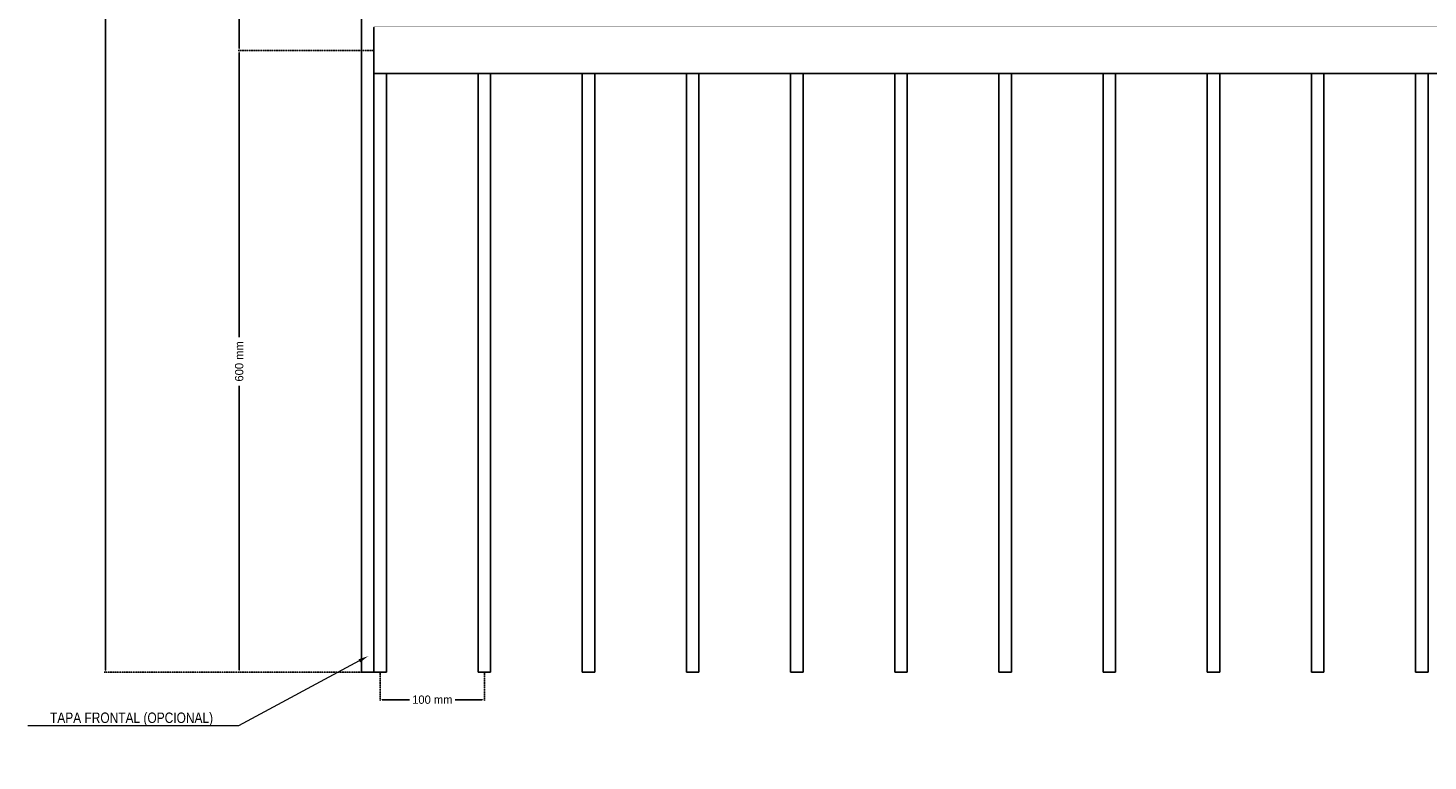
# Model space of a CAD drawing. Header units: millimetres. Extents: x 2538 to 24562, y 4449 to 23795.
# Tile 29 of 256: x 2542 to 3886, y 10503 to 11206. Entities that reach past the tile are written whole.
import ezdxf
from ezdxf import colors
from ezdxf.entities.mleader import LeaderData, LeaderLine
from ezdxf.math import Vec2, Vec3

# ---------------------------------------------------------------- set-up
doc = ezdxf.new("R2010")
doc.units = ezdxf.units.MM
doc.header["$PDMODE"] = 3
doc.linetypes.add('HIDDEN', pattern=[0.375, 0.25, -0.125])
doc.layers.add('HD021_Text', color=2, linetype='Continuous', lineweight=9)
doc.layers.add('Make2D$Visible$Curves', color=7, linetype='Continuous', true_color=0x000000)
doc.layers.add('MEDIDAS', color=1, linetype='Continuous', true_color=0xff0000)
doc.styles.add('Arial Narrow', font='ARIALN.TTF')
doc.dimstyles.new('HD_DIM', dxfattribs={"dimtxt": 8, "dimasz": 2, "dimexe": 1, "dimexo": 0, "dimgap": 2, "dimtad": 0, "dimdec": 0, "dimzin": 0, "dimdsep": 46, "dimtxsty": 'Standard', "dimcen": 0, "dimclrd": 256, "dimclre": 251, "dimclrt": 7, "dimadec": 0, "dimazin": 0, "dimtp": 0.05, "dimtm": 0.05, "dimtfac": 0.6, "dimtdec": 0, "dimtofl": 0, "dimtmove": 0, "dimatfit": 3, "dimfxl": 1, "dimtolj": 2, "dimtzin": 0, "dimarcsym": 0})

# ---------------------------------------------------------------- blocks, each defined once
blk = doc.blocks.new('*D20')
at = {"layer": 'Defpoints', "color": 0, "transparency": 16777216}
for p in [(2873.7, 12988), (2615.8, 10588), (2873.7, 10588)]:
    blk.add_point(p, dxfattribs=at)
at = {"layer": 'MEDIDAS', "color": 251, "linetype": 'HIDDEN', "lineweight": -2, "transparency": 16777216}
for p, q in [((2873.7, 12988), (2614.8, 12988)), ((2873.7, 10588), (2614.8, 10588))]:
    blk.add_line(p, q, dxfattribs=at)
at = {"layer": 'MEDIDAS', "lineweight": -2, "transparency": 16777216}
for p, q in [((2615.8, 12986), (2615.8, 11815.4)), ((2615.8, 10590), (2615.8, 11760.7))]:
    blk.add_line(p, q, dxfattribs=at)
at = {"layer": 'MEDIDAS', "transparency": 16777216}
for points in [[(2615.5, 12986), (2616.2, 12986), (2615.8, 12988)], [(2615.5, 10590), (2616.2, 10590), (2615.8, 10588)]]:
    blk.add_solid(points, dxfattribs=at)
at = {"layer": 'MEDIDAS', "color": 7, "transparency": 16777216, "insert": (2615.8, 11788), "char_height": 8, "attachment_point": 5, "rotation": 90}
blk.add_mtext('\\A2;2400 mm', dxfattribs=at)
blk = doc.blocks.new('*D23')
at = {"layer": 'Defpoints', "color": 0, "transparency": 16777216}
for p in [(2873.7, 11788), (2744.3, 11184.8), (2873.7, 11184.8)]:
    blk.add_point(p, dxfattribs=at)
at = {"layer": 'MEDIDAS', "color": 251, "linetype": 'HIDDEN', "lineweight": -2, "transparency": 16777216}
for p, q in [((2873.7, 11788), (2743.3, 11788)), ((2873.7, 11184.8), (2743.3, 11184.8))]:
    blk.add_line(p, q, dxfattribs=at)
at = {"layer": 'MEDIDAS', "lineweight": -2, "transparency": 16777216}
for p, q in [((2744.3, 11786), (2744.3, 11509.7)), ((2744.3, 11186.8), (2744.3, 11463.1))]:
    blk.add_line(p, q, dxfattribs=at)
at = {"layer": 'MEDIDAS', "transparency": 16777216}
for points in [[(2743.9, 11786), (2744.6, 11786), (2744.3, 11788)], [(2743.9, 11186.8), (2744.6, 11186.8), (2744.3, 11184.8)]]:
    blk.add_solid(points, dxfattribs=at)
at = {"layer": 'MEDIDAS', "color": 7, "transparency": 16777216, "insert": (2744.3, 11486.4), "char_height": 8, "attachment_point": 5, "rotation": 90}
blk.add_mtext('\\A2;600 mm', dxfattribs=at)
blk = doc.blocks.new('*D24')
at = {"layer": 'Defpoints', "color": 0, "transparency": 16777216}
for p in [(2873.7, 11184.8), (2744.3, 10588), (2873.7, 10588)]:
    blk.add_point(p, dxfattribs=at)
at = {"layer": 'MEDIDAS', "color": 251, "linetype": 'HIDDEN', "lineweight": -2, "transparency": 16777216}
for p, q in [((2873.7, 11184.8), (2743.3, 11184.8)), ((2873.7, 10588), (2743.3, 10588))]:
    blk.add_line(p, q, dxfattribs=at)
at = {"layer": 'MEDIDAS', "lineweight": -2, "transparency": 16777216}
for p, q in [((2744.3, 11182.8), (2744.3, 10909.7)), ((2744.3, 10590), (2744.3, 10863.1))]:
    blk.add_line(p, q, dxfattribs=at)
at = {"layer": 'MEDIDAS', "transparency": 16777216}
for points in [[(2743.9, 11182.8), (2744.6, 11182.8), (2744.3, 11184.8)], [(2743.9, 10590), (2744.6, 10590), (2744.3, 10588)]]:
    blk.add_solid(points, dxfattribs=at)
at = {"layer": 'MEDIDAS', "color": 7, "transparency": 16777216, "insert": (2744.3, 10886.4), "char_height": 8, "attachment_point": 5, "rotation": 90}
blk.add_mtext('\\A2;600 mm', dxfattribs=at)
blk = doc.blocks.new('*D25')
at = {"layer": 'Defpoints', "color": 0, "transparency": 16777216}
for p in [(2879.7, 10588), (2979.7, 10588), (2979.7, 10561.7)]:
    blk.add_point(p, dxfattribs=at)
at = {"layer": 'MEDIDAS', "color": 251, "linetype": 'HIDDEN', "lineweight": -2, "transparency": 16777216}
for p, q in [((2879.7, 10588), (2879.7, 10560.7)), ((2979.7, 10588), (2979.7, 10560.7))]:
    blk.add_line(p, q, dxfattribs=at)
at = {"layer": 'MEDIDAS', "lineweight": -2, "transparency": 16777216}
for p, q in [((2881.7, 10561.7), (2907.7, 10561.7)), ((2977.7, 10561.7), (2951.7, 10561.7))]:
    blk.add_line(p, q, dxfattribs=at)
at = {"layer": 'MEDIDAS', "transparency": 16777216}
for points in [[(2881.7, 10562), (2881.7, 10561.4), (2879.7, 10561.7)], [(2977.7, 10562), (2977.7, 10561.4), (2979.7, 10561.7)]]:
    blk.add_solid(points, dxfattribs=at)
at = {"layer": 'MEDIDAS', "color": 7, "transparency": 16777216, "insert": (2929.7, 10561.7), "char_height": 8, "attachment_point": 5}
blk.add_mtext('\\A2;100 mm', dxfattribs=at)

msp = doc.modelspace()

# ---------------------------------------------------------------- linework, layer by layer
at = {"layer": 'Make2D$Visible$Curves', "color": 7, "lineweight": -3}
for points in [[(2861.7, 12988), (2861.7, 11788), (2861.7, 10588)], [(2873.7, 11163.7), (2873.7, 11184.8), (2873.7, 11205.9)], [(2873.7, 11162.7), (2873.7, 10875.4), (2873.7, 10588)], [(2873.7, 11162.7), (4079.7, 11162.7), (5285.7, 11162.7)], [(2885.7, 11162.7), (2885.7, 10875.4), (2885.7, 10588)], [(2973.7, 11162.7), (2973.7, 10875.4), (2973.7, 10588)], [(2985.7, 11162.7), (2985.7, 10875.4), (2985.7, 10588)], [(3073.7, 11162.7), (3073.7, 10875.4), (3073.7, 10588)], [(3085.7, 11162.7), (3085.7, 10875.4), (3085.7, 10588)], [(3173.7, 11162.7), (3173.7, 10875.4), (3173.7, 10588)], [(3185.7, 11162.7), (3185.7, 10875.4), (3185.7, 10588)], [(3273.7, 11162.7), (3273.7, 10875.4), (3273.7, 10588)], [(3285.7, 11162.7), (3285.7, 10875.4), (3285.7, 10588)], [(3373.7, 11162.7), (3373.7, 10875.4), (3373.7, 10588)], [(3385.7, 11162.7), (3385.7, 10875.4), (3385.7, 10588)], [(3473.7, 11162.7), (3473.7, 10875.4), (3473.7, 10588)], [(3485.7, 11162.7), (3485.7, 10875.4), (3485.7, 10588)], [(3573.7, 11162.7), (3573.7, 10875.4), (3573.7, 10588)], [(3585.7, 11162.7), (3585.7, 10875.4), (3585.7, 10588)], [(3673.7, 11162.7), (3673.7, 10875.4), (3673.7, 10588)], [(3685.7, 11162.7), (3685.7, 10875.4), (3685.7, 10588)], [(3773.7, 11162.7), (3773.7, 10875.4), (3773.7, 10588)], [(3785.7, 11162.7), (3785.7, 10875.4), (3785.7, 10588)], [(3873.7, 11162.7), (3873.7, 10875.4), (3873.7, 10588)], [(3885.7, 11162.7), (3885.7, 10875.4), (3885.7, 10588)], [(2861.7, 10588), (2867.7, 10588), (2873.7, 10588)], [(2873.7, 10588), (2879.7, 10588), (2885.7, 10588)], [(2973.7, 10588), (2979.7, 10588), (2985.7, 10588)], [(3073.7, 10588), (3079.7, 10588), (3085.7, 10588)], [(3173.7, 10588), (3179.7, 10588), (3185.7, 10588)], [(3273.7, 10588), (3279.7, 10588), (3285.7, 10588)], [(3373.7, 10588), (3379.7, 10588), (3385.7, 10588)], [(3473.7, 10588), (3479.7, 10588), (3485.7, 10588)], [(3573.7, 10588), (3579.7, 10588), (3585.7, 10588)], [(3673.7, 10588), (3679.7, 10588), (3685.7, 10588)], [(3773.7, 10588), (3779.7, 10588), (3785.7, 10588)], [(3873.7, 10588), (3879.7, 10588), (3885.7, 10588)]]:
    msp.add_open_spline(points, degree=2, dxfattribs=at)
for points in [[(2873.7, 11205.9), (2873.7, 11206.9), (2873.7, 11206.9)], [(2873.7, 11162.7), (2873.7, 11162.7), (2873.7, 11163.7)]]:
    msp.add_rational_spline(points, [1, 0.707106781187, 1], degree=2, dxfattribs=at)

# ---------------------------------------------------------------- dimensions: what is measured, and where the dimension line sits
at = {"layer": 'MEDIDAS'}
dim = msp.add_linear_dim(base=(2615.8, 10588), p1=(2873.7, 12988), p2=(2873.7, 10588), angle=90, text='<> mm', dimstyle='HD_DIM', dxfattribs=at)
dim.commit()
dim.dimension.update_dxf_attribs({"geometry": '*D20', "text_midpoint": (2615.8, 11788)})
for base, p1, p2, picture, middle in [((2744.3, 11184.8), (2873.7, 11788), (2873.7, 11184.8), '*D23', (2744.3, 11486.4)), ((2744.3, 10588), (2873.7, 11184.8), (2873.7, 10588), '*D24', (2744.3, 10886.4))]:
    dim = msp.add_linear_dim(base=base, p1=p1, p2=p2, angle=90, text='600 mm', dimstyle='HD_DIM', override={"dimtmove": 1}, dxfattribs=at)
    dim.commit()
    dim.dimension.update_dxf_attribs({"geometry": picture, "text_midpoint": middle})
dim = msp.add_linear_dim(base=(2979.7, 10561.7), p1=(2879.7, 10588), p2=(2979.7, 10588), text='<> mm', dimstyle='HD_DIM', dxfattribs=at)
dim.commit()
dim.dimension.update_dxf_attribs({"geometry": '*D25', "text_midpoint": (2929.7, 10561.7)})

# ---------------------------------------------------------------- leaders
at = {"layer": 'HD021_Text'}
ml = msp.add_multileader_mtext('Standard', dxfattribs=at)
ml.set_content('TAPA FRONTAL (OPCIONAL)', color=5, style='Arial Narrow')
ml.set_leader_properties(color=5, linetype='ByLayer', lineweight=15)
ml.build(insert=Vec2(0, 0))
ml.multileader.update_dxf_attribs({"text_left_attachment_type": 6, "text_right_attachment_type": 6, "dogleg_length": 0.1, "arrow_head_size": 10, "scale": 5})
ctx = ml.context
ctx.base_point, ctx.scale, ctx.char_height, ctx.arrow_head_size, ctx.landing_gap_size, ctx.plane_origin = Vec3(2548.6, 10536.5), 5, 10, 10, 15, Vec3(3064.3, 10509.8)
ctx.left_attachment, ctx.right_attachment, ctx.text_align_type = 6, 6, 2
notes = []
notes.append((ctx, [(0, (1, 1, 0), (2743.5, 10536.5), (-1, 0), 9.29, [(1, [(2868.4, 10603.7)], 0, [])])]))
ctx.mtext.insert, ctx.mtext.alignment, ctx.mtext.flow_direction = Vec3(2719.2, 10549.4), 3, 5
for ctx, leaders in notes:
    for number, flags, end, landing, length, lines in leaders:
        leader = LeaderData()
        leader.index, (leader.has_last_leader_line, leader.has_dogleg_vector, leader.attachment_direction) = number, flags
        leader.last_leader_point, leader.dogleg_vector, leader.dogleg_length = Vec3(end), Vec3(landing), length
        for number, points, colour, breaks in lines:
            line = LeaderLine()
            line.index, line.vertices, line.color, line.breaks = number, Vec3.list(points), colors.encode_raw_color(colour), breaks
            leader.lines.append(line)
        ctx.leaders.append(leader)

doc.saveas('drawing.dxf')
